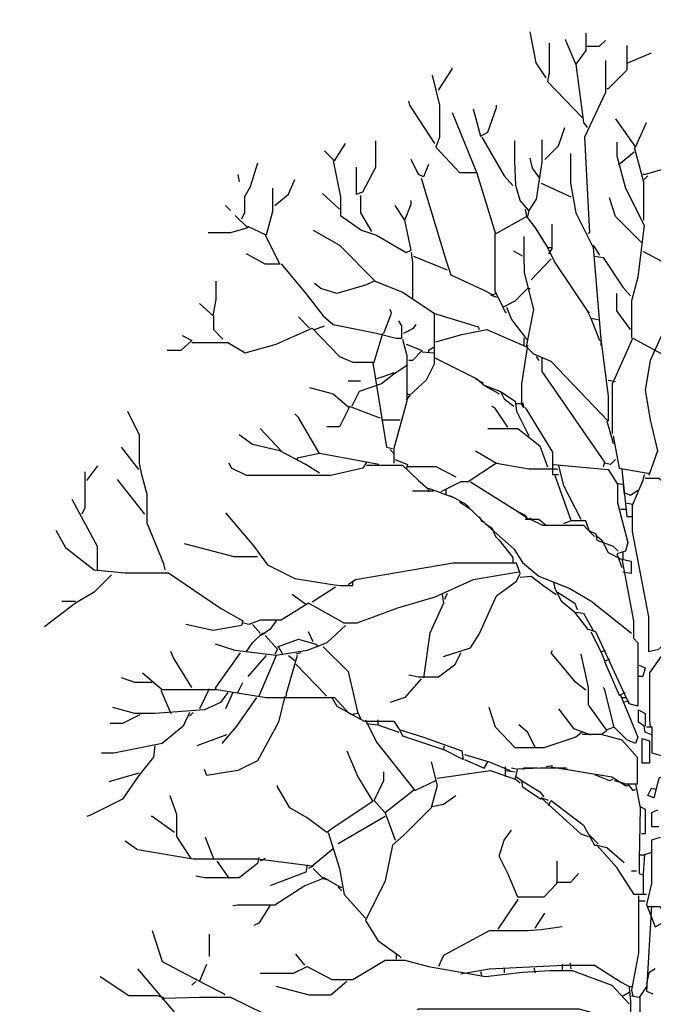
# Model space of a CAD drawing. Header units: metres. Extents: x 184432 to 189351, y 346610 to 348484.
# Tile 44 of 63: x 189123.48 to 189127.78, y 348474.23 to 348480.91. Entities that reach past the tile are written whole.
import ezdxf

# ---------------------------------------------------------------- set-up
doc = ezdxf.new("R2010")
doc.units = ezdxf.units.M
doc.header["$PDMODE"] = 35
doc.header["$PDSIZE"] = 0.075
doc.layers.add('B-ME-GR-BOOM-SD', color=90, linetype='Continuous', lineweight=25)
doc.layers.add('X-XX-AL-DETAIL1-M', color=7, linetype='Continuous', lineweight=18)
doc.styles.add('NLCS-ISO-ANNOTATIEF-T18', font='NLCS-ISO.ttf', dxfattribs={"height": 1.8})
doc.dimstyles.new('NLCS-ANNOTATIEF-T18-PIJL_L2_H0', dxfattribs={"dimtxt": 2.5, "dimasz": 1.8, "dimexe": 2, "dimexo": 2, "dimgap": 0.7, "dimtad": 1, "dimzin": 0, "dimdsep": 46, "dimtxsty": 'NLCS-ISO-ANNOTATIEF-T18', "dimcen": 0, "dimdle": 2, "dimclrd": 256, "dimclre": 256, "dimclrt": 10, "dimaunit": 2, "dimadec": 0, "dimazin": 0, "dimtfac": 1, "dimtdec": 3, "dimtofl": 0, "dimtmove": 0, "dimatfit": 3, "dimfxl": 2, "dimfxlon": 1, "dimtfillclr": 256, "dimtolj": 1, "dimtzin": 0, "dimlwd": -1, "dimlwe": -1, "dimarcsym": 0})

# ---------------------------------------------------------------- blocks, each defined once
blk = doc.blocks.new('*D67')
at = {"layer": 'Defpoints', "color": 0, "transparency": 16777216}
for p in [(189109.7204, 348482.8585), (189109.7204, 348469.4485), (189127.8334, 348469.3574)]:
    blk.add_point(p, dxfattribs=at)
at = {"layer": 'X-XX-AL-DETAIL1-M', "transparency": 16777216}
for p, q in [((189109.7204, 348481.8585), (189109.7204, 348483.8585)), ((189127.8334, 348481.8585), (189127.8334, 348483.8585)), ((189126.9334, 348482.8585), (189110.6204, 348482.8585))]:
    blk.add_line(p, q, dxfattribs=at)
for points in [[(189110.6204, 348483.0085), (189110.6204, 348482.7085), (189109.7204, 348482.8585)], [(189126.9334, 348483.0085), (189126.9334, 348482.7085), (189127.8334, 348482.8585)]]:
    blk.add_solid(points, dxfattribs=at)
at = {"layer": 'X-XX-AL-DETAIL1-M', "color": 10, "transparency": 16777216, "insert": (189118.7685, 348483.6585), "char_height": 0.9, "attachment_point": 5, "style": 'NLCS-ISO-ANNOTATIEF-T18'}
blk.add_mtext('\\A1;Bos', dxfattribs=at)
blk = doc.blocks.new('SGR-BOOM_S02_D_ZIJ-D')
at = {"flags": 128}
for points in [[(-0.7651, 11.1487), (-0.8324, 11.2495), (-0.8744, 11.4597)], [(-0.4961, 11.4513), (-0.4961, 11.3336), (-0.5633, 11.2411), (-0.6306, 11.4009), (-0.6306, 11.4093)], [(-0.7441, 11.3841), (-0.7441, 11.1823), (-0.7567, 11.1234), (-0.5213, 10.8796)], [(-0.4877, 11.3631), (-0.4036, 11.3631), (-0.3615, 11.4009)], [(-0.2186, 11.3673), (-0.2186, 11.1991), (-0.3447, 11.073), (-0.3531, 11.073)], [(-0.2102, 11.2495), (-0.0504, 11.3168)], [(-0.5633, 11.2411), (-0.5129, 10.846), (-0.4877, 10.8123)], [(-0.3615, 11.2664), (-0.3615, 11.0478), (-0.5045, 10.7451), (-0.4708, 10.0977), (-0.4792, 10.0893)], [(-1.5386, 11.1655), (-1.4882, 10.9637), (-1.4882, 10.7451), (-1.5134, 10.6778), (-1.3537, 10.5055), (-1.2359, 10.5055)], [(-1.4966, 11.0646), (-1.4041, 11.2075), (-1.4041, 11.2159)], [(-1.5218, 10.703), (-1.69, 10.9637), (-1.6984, 10.9889)], [(-1.2612, 10.9385), (-1.2107, 10.7535), (-1.1603, 10.7787), (-1.1014, 10.9469), (-1.1014, 10.9637)], [(-1.4041, 10.9132), (-1.2359, 10.5013), (-1.1098, 10.0893), (-0.8996, 10.207), (-0.8408, 10.1313), (-0.7567, 9.9968), (-0.7315, 9.9968)], [(-0.2943, 10.8712), (-0.1597, 10.6778), (-0.0841, 10.846)], [(-0.7735, 10.5937), (-0.681, 10.6862), (-0.639, 10.8123)], [(-2.2701, 10.6526), (-2.2028, 10.5853), (-2.1272, 10.703)], [(-2.0557, 10.5433), (-2.0557, 10.3583), (-2.0095, 10.3751), (-1.9212, 10.5433), (-1.9212, 10.7199)], [(-1.2023, 10.7451), (-1.051, 10.4844), (-0.9921, 10.4172)], [(-0.7945, 10.7283), (-0.7945, 10.5769), (-0.8324, 10.3247), (-0.8828, 10.249), (-0.9417, 10.3163), (-0.9711, 10.4172), (-0.9774, 10.5853), (-0.9774, 10.7199)], [(-0.2859, 10.7115), (-0.2859, 10.619), (-0.227, 10.4004), (-0.1009, 10.1481), (-0.1429, 9.795), (-0.185, 9.6353), (-0.185, 9.383)], [(-0.6011, 10.6358), (-0.6011, 10.434), (-0.5633, 10.2322), (-0.4456, 9.9968), (-0.3952, 9.3746), (-0.3447, 8.9879), (-0.3447, 8.8197), (-0.7315, 9.2233), (-0.8492, 9.2737), (-0.8996, 9.3242), (-0.8492, 9.5764), (-0.9122, 9.8286), (-0.9143, 9.9379), (-0.9143, 10.0725)], [(-0.1681, 10.6442), (-0.269, 10.5601), (-0.2774, 10.5601)], [(-0.1681, 10.6778), (-0.1051, 10.4424), (-0.1051, 10.1818)], [(-2.7241, 10.5685), (-2.7746, 10.4088), (-2.8124, 10.3415), (-2.8124, 10.2322), (-2.8334, 10.1902)], [(-2.2112, 10.5853), (-2.1608, 10.3415), (-2.1608, 10.2154), (-2.0179, 10.1145), (-1.917, 10.0809), (-1.7152, 9.9632), (-1.6815, 9.98), (-1.7236, 10.1818), (-1.6815, 10.2911), (-1.6815, 10.3163)], [(-1.5638, 10.5601), (-1.5975, 10.476), (-1.6311, 10.4929), (-1.6815, 10.5937)], [(-0.8071, 10.4676), (-0.8576, 10.5349), (-0.8744, 10.6022)], [(-2.8586, 10.4929), (-2.8502, 10.4424)], [(0.0252, 10.5265), (-0.0925, 10.4929), (-0.1093, 10.4929)], [(-2.6064, 10.2827), (-2.5139, 10.3583), (-2.4719, 10.4592)], [(-1.6143, 10.4676), (-1.4461, 9.9127), (-1.4125, 9.8118), (-1.1939, 9.7109), (-1.1266, 9.6773), (-1.1098, 9.6857)], [(-0.7987, 10.434), (-0.597, 10.3415)], [(-0.0757, 10.4844), (-0.1009, 10.4592)], [(-2.6232, 10.4004), (-2.6232, 10.2406), (-2.6652, 10.0809), (-2.7914, 10.1397)], [(-2.1692, 10.2574), (-2.2869, 10.3667)], [(-2.0263, 10.3499), (-2.0263, 10.2322), (-1.9506, 10.1061)], [(-0.1177, 10.0304), (-0.2943, 10.207), (-0.3363, 10.3331)], [(-2.9427, 10.2827), (-2.9091, 10.249)], [(-1.7236, 10.1818), (-1.7908, 10.2827)], [(-0.908, 10.2574), (-0.8996, 10.207)], [(-0.8828, 10.249), (-0.8912, 10.207)], [(-2.8755, 10.2154), (-2.7914, 10.1313), (-2.9091, 10.0977), (-3.0604, 10.0977)], [(-0.7273, 10.1565), (-0.7273, 9.9884), (-0.7483, 9.9548)], [(-2.3458, 10.1145), (-2.1692, 10.0136), (-1.9254, 9.7698), (-1.7404, 9.6941), (-1.526, 9.5512), (-1.526, 9.2065), (-1.5807, 9.0972), (-1.69, 8.9963), (-1.7068, 9.0047)], [(-1.114, 10.0893), (-1.114, 9.7025), (-1.0594, 9.5932), (-0.9753, 9.6353), (-0.8912, 9.7193), (-0.8744, 9.7193)], [(-2.6737, 10.0809), (-2.5728, 9.8833), (-2.6737, 9.8833), (-2.7998, 9.9548)], [(-1.6815, 9.9632), (-1.6731, 9.8959), (-1.6731, 9.6521)], [(-0.9248, 9.9379), (-0.9837, 9.9716)], [(-0.7567, 9.9968), (-0.7062, 9.8959), (-0.4792, 9.5596), (-0.4708, 9.5596)], [(-0.4456, 10.0136), (-0.4036, 9.9463)], [(-0.1093, 9.9716), (0.0168, 9.9043)], [(-2.5643, 9.8875), (-2.3962, 9.6857), (-2.2785, 9.5344), (-2.2112, 9.4755), (-1.917, 9.4167), (-1.7824, 9.383), (-1.7446, 9.383), (-1.7446, 9.4671), (-1.7656, 9.5007)], [(-1.6647, 9.9379), (-1.4377, 9.8455)], [(-0.7315, 9.9211), (-0.866, 9.7782)], [(-0.4372, 9.9379), (-0.3783, 9.9295), (-0.2438, 9.7277), (-0.1934, 9.6689)], [(-3.1193, 9.6184), (-3.0268, 9.5344), (-3.0058, 9.6437), (-3.0058, 9.7698)], [(-1.9338, 9.7698), (-1.9842, 9.7446), (-2.186, 9.6857), (-2.2953, 9.7193), (-2.3373, 9.753)], [(-0.1934, 9.4419), (-0.2859, 9.568), (-0.2859, 9.6857)], [(-1.1434, 9.6773), (-1.1014, 9.6605)], [(-1.8665, 9.4167), (-1.8161, 9.5512), (-1.8245, 9.5764)], [(-1.5302, 9.5512), (-1.2275, 9.4587), (-1.2191, 9.4419)], [(-1.0594, 9.5932), (-1.0426, 9.5596), (-1.0341, 9.5596)], [(-1.0341, 9.5932), (-1.0005, 9.5091), (-0.8996, 9.3746), (-0.8912, 9.3746)], [(-0.4961, 9.5848), (-0.4624, 9.5176), (-0.4036, 9.3662)], [(-3.0226, 9.5344), (-3.0226, 9.4419), (-2.9595, 9.3746)], [(-2.371, 9.4503), (-2.4467, 9.526)], [(-0.4624, 9.5176), (-0.412, 9.5091)], [(0.0673, 9.5091), (-0.0589, 9.2317), (-0.0925, 9.0299), (-0.0589, 8.8281), (-0.0084, 8.6179), (-0.0673, 8.4498)], [(-3.1697, 9.3536), (-2.9259, 9.3536), (-2.8082, 9.2821), (-2.598, 9.341), (-2.3542, 9.4503), (-2.1692, 9.2569), (-2.0767, 9.2191), (-1.9338, 9.2191), (-1.8749, 9.4167)], [(-2.3373, 9.4419), (-2.2701, 9.4671)], [(-1.732, 9.4167), (-1.6647, 9.4503), (-1.6479, 9.4755)], [(-1.5134, 9.3578), (-1.3368, 9.4083), (-1.1687, 9.4419), (-0.8996, 9.3242)], [(-3.237, 9.3998), (-3.1697, 9.3662), (-3.2454, 9.299), (-3.3379, 9.299)], [(-1.7404, 9.3746), (-1.711, 9.2653), (-1.711, 8.9542), (-1.7992, 8.6347), (-1.7992, 8.5338)], [(-0.9164, 9.383), (-0.9164, 9.3326)], [(-0.3952, 9.3746), (-0.3952, 9.3326)], [(-0.3153, 8.7356), (-0.3153, 9.0719), (-0.1766, 9.383), (0.3027, 9.1224), (0.3195, 9.0804)], [(-1.7152, 9.341), (-1.6059, 9.299), (-1.6731, 9.2317), (-1.6984, 9.2317)], [(-1.6059, 9.2905), (-1.5302, 9.2821)], [(-1.5218, 9.3242), (-1.5638, 9.299), (-1.5638, 9.2905)], [(-0.8912, 9.3326), (-0.9333, 9.0719), (-0.9333, 8.9374), (-0.9753, 8.9374)], [(-1.5218, 9.2485), (-1.2359, 9.1056), (-1.1855, 9.0635), (-1.0762, 9.0215), (-1.051, 8.971), (-0.9837, 8.9206)], [(-0.8324, 9.2569), (-0.8156, 9.2317)], [(-0.7945, 9.2485), (-0.7945, 9.156), (-0.3699, 8.5423), (-0.3783, 8.5086)], [(-1.7068, 9.1981), (-1.7992, 9.1392), (-1.8833, 9.0719), (-2.0347, 9.0215), (-2.0851, 8.9206)], [(-1.9422, 9.2149), (-1.8497, 8.6431), (-1.8077, 8.6347)], [(-2.1103, 9.093), (-2.0263, 9.093)], [(-1.7992, 9.1476), (-1.8665, 9.1224), (-1.917, 9.1056)], [(-1.2443, 9.1056), (-1.1939, 9.0804)], [(-0.3447, 9.0972), (-0.2943, 9.0888)], [(-2.371, 9.0467), (-2.2112, 9.0047), (-2.1019, 8.9122), (-2.1692, 8.7819), (-2.2533, 8.7819)], [(-1.1855, 9.0635), (-1.1434, 9.0383), (-1.0846, 9.0047)], [(-1.0762, 9.0215), (-0.9753, 8.9542), (-0.9669, 8.887), (-0.8828, 8.7188)], [(-1.69, 8.9963), (-1.7152, 8.9626)], [(-3.6069, 8.887), (-3.527, 8.7272), (-3.527, 8.5338), (-3.5144, 8.4666), (-3.4766, 8.3237), (-3.4766, 8.1303), (-3.3631, 7.8528), (-3.3547, 7.8108)], [(-2.1019, 8.9206), (-1.9001, 8.8449), (-1.8917, 8.8449)], [(-1.0257, 8.7777), (-1.1098, 8.9038), (-1.135, 8.9206)], [(-0.9248, 8.9458), (-0.9164, 8.9122), (-0.9333, 8.9374)], [(-0.908, 8.9122), (-0.7231, 8.6095), (-0.7231, 8.4582), (-0.681, 8.4582)], [(-2.3037, 8.6011), (-2.4467, 8.8449), (-2.4719, 8.8702)], [(-1.8833, 8.8281), (-1.7572, 8.8281)], [(-0.3531, 8.8197), (-0.3195, 8.702), (-0.3111, 8.6684)], [(-2.5643, 8.6179), (-2.7073, 8.7693)], [(-1.1603, 8.7693), (-0.9585, 8.7693), (-0.8071, 8.6516), (-0.7567, 8.5086)], [(-2.3037, 8.4666), (-2.3962, 8.5254), (-2.5728, 8.6179), (-2.7577, 8.66), (-2.8502, 8.7272)], [(-0.3111, 8.7188), (-0.269, 8.5002), (-0.0757, 8.4666), (-0.0673, 8.4666)], [(-3.5312, 8.4918), (-3.649, 8.6431)], [(-1.8245, 8.6263), (-1.7992, 8.6011)], [(-1.2443, 8.6179), (-1.1014, 8.5338), (-1.2948, 8.4077), (-1.3452, 8.4077), (-1.4798, 8.3405)], [(-1.9001, 8.5254), (-2.3037, 8.6011), (-2.4551, 8.5675), (-2.4551, 8.5591)], [(-1.7908, 8.5591), (-1.7068, 8.5254), (-1.7152, 8.4918)], [(-0.2943, 8.5591), (-0.3279, 8.5254), (-0.3699, 8.5338)], [(-3.8844, 8.4161), (-3.8087, 8.517)], [(-1.9842, 8.5423), (-2.0095, 8.5002), (-2.2281, 8.4498), (-2.7998, 8.4498), (-2.9007, 8.5002), (-2.9175, 8.5338)], [(-1.9842, 8.5212), (-1.7404, 8.5212), (-1.6311, 8.4161), (-1.5638, 8.3573), (-1.5638, 8.3405)], [(-1.7068, 8.5128), (-1.5134, 8.5128), (-1.3789, 8.4414)], [(-1.1014, 8.5338), (-0.8828, 8.496), (-0.6978, 8.496), (-0.6894, 8.4918)], [(-0.7147, 8.5254), (-0.3447, 8.4918), (-0.2817, 8.3909), (-0.2817, 8.2648), (-0.2102, 7.9958), (-0.227, 7.9369), (-0.2859, 7.9201), (-0.2522, 7.8276)], [(-0.681, 8.517), (-0.6474, 8.3825), (-0.5297, 8.1555)], [(-0.2522, 8.4918), (-0.2186, 8.1723), (-0.185, 8.1723)], [(-3.897, 8.475), (-3.897, 8.2312), (-3.918, 8.1891)], [(-3.4892, 8.1891), (-3.6742, 8.4245)], [(-0.7062, 8.4498), (-0.597, 8.1471)], [(-0.1009, 8.4582), (-0.1093, 8.4161), (-0.1808, 8.248), (-0.1808, 8.0714), (-0.0715, 7.4913), (-0.0715, 7.2559), (0, 7.2727), (0.1681, 7.445), (0.2606, 7.445), (0.227, 7.1718), (0.0925, 6.8439), (0.0336, 6.9112), (0.0252, 6.9616)], [(-0.0925, 8.433), (0, 8.433), (0.1934, 8.2816), (0.2606, 8.2648)], [(-1.5638, 8.3657), (-1.3873, 8.2984), (-1.3116, 8.2564), (-1.2864, 8.2312)], [(-1.4461, 8.3573), (-1.4461, 8.3237)], [(-1.278, 8.4077), (-0.9585, 8.2059), (-0.908, 8.1807), (-0.8996, 8.1723)], [(-0.2859, 8.3993), (-0.2522, 8.3909)], [(-0.2438, 8.3993), (-0.2354, 8.3237)], [(-0.1429, 8.3489), (-0.1934, 8.3152), (-0.227, 8.3321)], [(-3.9853, 8.29), (-3.8129, 7.9705), (-3.8129, 7.8108)], [(-1.5302, 8.3447), (-1.6731, 8.3447)], [(-1.4209, 8.3152), (-1.3873, 8.2984)], [(-1.3537, 8.2732), (-1.278, 8.2228), (-1.1771, 8.1219), (-0.9837, 7.9537), (-0.9248, 7.8612), (-0.8156, 7.7687), (-0.6054, 7.6847), (-0.4624, 7.6006), (-0.185, 7.382)], [(-0.2606, 8.2228), (-0.227, 8.2228)], [(-0.227, 8.2648), (-0.1766, 8.2564)], [(-2.9427, 8.1975), (-2.7493, 7.9705), (-2.6568, 7.8444), (-2.4719, 7.7519), (-2.2028, 7.7099), (-2.1608, 7.7057), (-2.0767, 7.7057), (-2.0767, 7.7351)], [(-1.2191, 8.1723), (-1.2023, 8.1387), (-1.1855, 8.1387)], [(-0.9585, 8.2059), (-0.8828, 8.1555), (-0.866, 8.1639)], [(-0.908, 8.1555), (-0.8156, 8.1555), (-0.7651, 8.1135)], [(-0.8744, 8.1555), (-0.7903, 8.1135), (-0.5129, 8.1135), (-0.4792, 8.0798), (-0.4288, 8.0546), (-0.4204, 8.0126), (-0.3111, 7.9705), (-0.2774, 7.9369)], [(-1.1771, 8.1219), (-1.135, 8.0966), (-1.1098, 8.0378), (-1.0846, 8.0126), (-0.9921, 7.8949), (-0.9921, 7.8528)], [(-0.4372, 8.0378), (-0.4708, 8.0714), (-0.4961, 8.1429), (-0.597, 8.1429), (-0.6474, 8.1219)], [(-4.0946, 8.0798), (-4.0273, 7.9621), (-3.8339, 7.8108), (-3.6237, 7.7898), (-3.3295, 7.7898), (-2.9763, 7.5501), (-2.825, 7.4661), (-2.8334, 7.4324), (-3.0268, 7.3988), (-3.2118, 7.4408)], [(-0.4288, 8.0462), (-0.3868, 8.0126), (-0.3447, 7.9285), (-0.2606, 7.8865), (-0.1892, 7.8696), (-0.1892, 7.7856), (-0.2438, 7.794)], [(-2.7241, 7.8991), (-2.8839, 7.8991), (-3.2202, 7.9873)], [(-0.2522, 7.8865), (-0.1724, 7.4661), (-0.1724, 7.3484), (-0.1429, 7.3147), (-0.1429, 6.8859), (-0.2018, 6.9027), (-0.4288, 7.3904), (-0.4792, 7.4072), (-0.5717, 7.5249)], [(-0.2438, 7.9285), (-0.2438, 7.8865)], [(-1.4629, 7.2222), (-1.278, 7.2811), (-1.2191, 7.3736), (-1.1014, 7.6342), (-0.9669, 7.7351), (-0.9417, 7.7856), (-0.9669, 7.857), (-1.3957, 7.857), (-2.0599, 7.7435), (-2.1103, 7.7099)], [(-3.7162, 7.7772), (-3.8339, 7.6594), (-3.96, 7.5838), (-4.1702, 7.424)], [(-0.9501, 7.794), (-1.2612, 7.7435), (-1.5218, 7.6258), (-1.774, 7.5501), (-2.0515, 7.4493), (-2.1356, 7.4493), (-2.3794, 7.5838), (-2.5643, 7.4703), (-2.7073, 7.4703), (-2.783, 7.4408), (-2.8166, 7.4493)], [(-0.9417, 7.7603), (-0.866, 7.7687), (-0.7819, 7.7015), (-0.6978, 7.6426)], [(-2.1944, 7.6931), (-2.3542, 7.5922)], [(-0.7147, 7.7267), (-0.7062, 7.6847), (-0.6642, 7.6006), (-0.5717, 7.5249), (-0.5129, 7.5165), (-0.4456, 7.3988)], [(-2.3962, 7.5754), (-2.4887, 7.6426)], [(-1.4714, 7.6426), (-1.4629, 7.5838), (-1.5554, 7.382), (-1.5975, 7.0793)], [(-1.4377, 7.651), (-1.4545, 7.609)], [(-0.6894, 7.6594), (-0.5717, 7.5838), (-0.5549, 7.5417)], [(-3.96, 7.5964), (-4.0525, 7.5964)], [(-2.1272, 7.4324), (-2.2533, 7.3147), (-2.3878, 7.2643), (-2.598, 7.2307), (-2.8755, 7.2643), (-3.01, 7.3063)], [(-2.7577, 7.4408), (-2.7073, 7.382)], [(-2.598, 7.4661), (-2.64, 7.4072), (-2.6989, 7.3652), (-2.7073, 7.3736)], [(0.1681, 7.4408), (0.1261, 7.382), (-0.0631, 7.1129), (-0.0631, 6.7934), (-0.0589, 6.743)], [(-2.7998, 7.2559), (-2.7577, 7.3147), (-2.6905, 7.382), (-2.6737, 7.382)], [(-2.6737, 7.3652), (-2.5896, 7.2727), (-2.6064, 7.2391)], [(-2.3458, 7.3231), (-2.3794, 7.3904)], [(-0.4624, 7.3904), (-0.3952, 7.2559), (-0.3615, 7.2643)], [(-2.5896, 7.2895), (-2.4467, 7.34), (-2.3289, 7.3063), (-2.3121, 7.2895)], [(-2.5812, 7.2895), (-2.5559, 7.2391)], [(-2.2785, 7.2895), (-2.1103, 7.1214), (-2.0431, 6.8355), (-2.0935, 6.8271)], [(-3.1697, 7.012), (-3.2958, 7.2138), (-3.3126, 7.2559)], [(-2.8418, 7.2475), (-3.01, 7.012), (-3.01, 7.0036)], [(-2.6652, 7.2307), (-2.7914, 7.0877)], [(-2.598, 7.2307), (-2.7157, 6.9532)], [(-2.4551, 7.2307), (-2.5307, 6.97), (-2.5307, 6.9532)], [(-2.5139, 7.2307), (-2.4719, 7.197)], [(-2.4298, 7.2475), (-2.4635, 7.2391)], [(-1.3452, 7.2475), (-1.3873, 7.1634), (-1.4966, 7.0835), (-1.6311, 7.0835), (-1.6984, 7.0961)], [(-0.4961, 6.9952), (-0.5633, 7.0457), (-0.7315, 7.2475), (-0.7231, 7.2643)], [(-0.5297, 7.2391), (-0.4792, 7.012), (-0.4792, 6.8943), (-0.3531, 6.7178), (-0.3952, 6.6926)], [(-0.3952, 7.2559), (-0.3699, 7.197)], [(-2.4635, 7.1718), (-2.2617, 6.9616), (-2.2617, 6.9532)], [(-0.3363, 7.2054), (-0.3699, 7.1886), (-0.269, 6.9616), (-0.227, 6.9784)], [(-0.1345, 7.1634), (-0.0925, 7.1466), (-0.1093, 7.0877), (-0.1429, 7.0877)], [(-3.506, 7.1129), (-3.3715, 6.9994), (-3.0016, 6.9994), (-2.6652, 6.9448), (-2.2028, 6.9448), (-2.1019, 6.8355)], [(-3.4388, 7.0457), (-3.5565, 7.0457), (-3.649, 7.0793)], [(-2.8586, 6.9784), (-2.825, 7.0457)], [(-1.6143, 7.0709), (-1.7236, 6.9448), (-1.8245, 6.9112)], [(-2.9259, 6.9784), (-2.9763, 6.9112), (-3.0856, 6.8607), (-3.4219, 6.8355), (-3.5565, 6.8355), (-3.7078, 6.8775)], [(-3.3799, 6.9952), (-3.3126, 6.8355)], [(-3.052, 7.0036), (-3.1193, 6.8691)], [(-2.5391, 6.9532), (-2.5812, 6.7766), (-2.7241, 6.516), (-2.8586, 6.4487), (-3.0688, 6.4151), (-3.0856, 6.4571)], [(-2.8923, 6.9784), (-2.9427, 6.8691)], [(-0.2606, 6.9616), (-0.1429, 6.6757), (-0.1597, 6.6337), (-0.2186, 6.6589), (-0.3027, 6.743), (-0.3699, 7.0036), (-0.3783, 7.012)], [(-2.7325, 6.9448), (-2.867, 6.7514), (-2.9679, 6.6337)], [(-2.2196, 6.9448), (-2.186, 6.8859), (-2.001, 6.785), (-1.7992, 6.785), (-1.7572, 6.7178), (-1.7404, 6.6841), (-1.4629, 6.5917), (-1.4545, 6.6169)], [(-0.2522, 6.9448), (-0.2186, 6.9448)], [(-0.2018, 6.9196), (-0.2438, 6.9112)], [(-3.1865, 6.8439), (-3.2286, 6.7514), (-3.3715, 6.6337), (-3.6994, 6.5664), (-3.7835, 6.5664)], [(-3.5228, 6.8271), (-3.6406, 6.7682), (-3.7246, 6.7682)], [(-3.1613, 6.8439), (-3.1865, 6.8187)], [(-2.0431, 6.8439), (-2.0263, 6.8019)], [(-0.5213, 6.7094), (-0.5633, 6.6757), (-0.7819, 6.6043), (-0.9753, 6.6043), (-1.1098, 6.743), (-1.1519, 6.8775)], [(-0.681, 6.8691), (-0.5801, 6.7346), (-0.4624, 6.6926)], [(-0.0504, 6.6926), (-0.0925, 6.7094), (-0.1009, 6.7514), (-0.1387, 6.7766), (-0.1387, 6.8607), (-0.0925, 6.8355), (-0.0925, 6.7514)], [(0.0841, 6.8439), (0.0168, 6.5496), (-0.0462, 6.5664), (-0.0462, 6.743), (-0.0841, 6.743)], [(-1.9926, 6.7934), (-1.917, 6.6421), (-1.6563, 6.3142), (-1.5134, 6.3815)], [(-1.9842, 6.7682), (-1.9086, 6.7598), (-1.7656, 6.7094)], [(-1.9086, 6.7934), (-1.9086, 6.7598)], [(-0.8408, 6.6085), (-0.8912, 6.7094), (-0.9501, 6.7598)], [(-2.9343, 6.6926), (-3.1361, 6.6169)], [(-1.7572, 6.7262), (-1.5975, 6.6757), (-1.3368, 6.5833), (-1.3284, 6.5244), (-1.4629, 6.5917)], [(-0.5213, 6.6968), (-0.3952, 6.6968), (-0.2522, 6.6589), (-0.1471, 6.5412), (-0.1471, 6.3562), (-0.2438, 6.3562)], [(-0.3027, 6.743), (-0.3531, 6.7262)], [(-3.4219, 6.6169), (-3.4303, 6.5412), (-3.5312, 6.4151), (-3.6406, 6.2554), (-3.8591, 6.1461), (-3.8844, 6.1376)], [(-0.1135, 6.6673), (-0.0631, 6.6505), (-0.0631, 6.4992), (-0.1135, 6.4992), (-0.1135, 6.6673)], [(-2.1188, 6.5833), (-2.0431, 6.4067), (-1.9422, 6.2385), (-2.2112, 6.062), (-2.2533, 6.0283), (-2.3878, 6.1292), (-2.5055, 6.1965), (-2.5896, 6.3394), (-2.5896, 6.3478)], [(-1.32, 6.558), (-1.1519, 6.5076), (-1.0089, 6.4487)], [(-1.547, 6.5076), (-1.505, 6.3478), (-1.547, 6.1965), (-1.732, 6.0115), (-1.8077, 5.9443), (-1.8581, 5.7004), (-1.9926, 5.4314), (-1.9086, 5.2969), (-1.7656, 5.196), (-1.7488, 5.1792)], [(-1.32, 6.5244), (-1.1855, 6.4655), (-1.1603, 6.5076)], [(-0.7231, 6.4824), (-0.7651, 6.474)], [(-3.5312, 6.4319), (-3.733, 6.3731)], [(-1.6647, 6.3142), (-1.8581, 6.1629), (-1.9338, 6.2469), (-1.8665, 6.3815), (-1.8665, 6.4403)], [(-1.505, 6.3983), (-1.1434, 6.4487), (-0.9753, 6.3899)], [(-1.0426, 6.474), (-1.0426, 6.4067)], [(-1.0426, 6.4487), (-0.9753, 6.4403)], [(-0.9585, 6.4571), (-1.0005, 6.4655)], [(-0.9417, 6.3647), (-0.9753, 6.3899), (-0.9585, 6.4613), (-0.8071, 6.4676), (-0.6306, 6.4676), (-0.6222, 6.4655)], [(-0.824, 6.4655), (-0.9164, 6.4655), (-0.9248, 6.4571)], [(-0.7315, 6.474), (-0.3195, 6.4067), (-0.227, 6.3478), (-0.2102, 6.3478)], [(-0.4372, 6.4235), (-0.3363, 6.3815), (-0.3111, 6.3899)], [(0.042, 6.4151), (0, 6.3983), (-0.0336, 6.2638), (-0.0757, 6.2806), (-0.0504, 6.331), (-0.0168, 6.3226)], [(-0.9669, 6.4067), (-0.9333, 6.3815), (-0.9248, 6.3394), (-0.7987, 6.2554)], [(-0.9333, 6.3815), (-0.8071, 6.3058), (-0.7819, 6.2722)], [(-0.3027, 6.3815), (-0.2354, 6.3647)], [(-0.2102, 6.3562), (-0.1766, 6.3142), (-0.1597, 6.3226)], [(-0.1597, 6.3562), (-0.1261, 6.1965), (-0.1345, 5.8434), (-0.1345, 5.7509), (-0.1093, 5.7425)], [(-3.321, 6.2806), (-3.2748, 6.1545), (-3.2748, 6.0031), (-3.1781, 5.8518)], [(-1.5386, 6.2049), (-1.4629, 6.2217), (-1.3789, 6.2806)], [(-0.7483, 6.2469), (-0.7987, 6.2638), (-0.5297, 6.0199), (-0.4792, 6.0031)], [(-0.7483, 6.2133), (-0.7315, 6.2469), (-0.5129, 6.0788), (-0.4372, 5.9443), (-0.4204, 5.9443)], [(-1.8581, 6.1629), (-1.7908, 5.9779)], [(-0.1261, 6.2049), (-0.0925, 6.1881), (-0.0925, 6.0199), (-0.1177, 6.0199)], [(-0.0084, 6.1797), (-0.0504, 6.1629), (-0.0504, 6.0704), (0, 6.0704)], [(-3.2874, 6.0283), (-3.4388, 6.1376), (-3.4472, 6.1376)], [(-1.8581, 6.1376), (-2.1776, 5.9527)], [(-2.2449, 6.0283), (-2.1692, 5.7845), (-2.1356, 5.608), (-1.9926, 5.4482)], [(-0.6936, 5.835), (-0.6936, 5.6836), (-0.7819, 5.5911), (-0.9585, 5.5911), (-1.0257, 5.7509), (-1.0846, 5.8686), (-1.051, 5.9779), (-1.0005, 6.0452)], [(-0.4792, 6.0199), (-0.412, 5.9527)], [(-2.2112, 5.919), (-2.3542, 5.8013), (-2.7241, 5.8476), (-3.1613, 5.8476), (-3.5397, 5.9106), (-3.6237, 5.9695)], [(-3.0184, 5.8434), (-3.0772, 5.9947)], [(-0.0841, 5.608), (-0.1681, 5.608), (-0.2859, 5.7929), (-0.4204, 5.9443), (-0.3531, 5.9275), (-0.2354, 5.8266)], [(0.0084, 5.9947), (-0.0504, 5.9779), (-0.0504, 5.6836), (-0.0841, 5.5407), (-0.0252, 5.3894), (0.021, 5.4146), (0.021, 5.5407), (0.0673, 5.5743)], [(-0.0504, 5.8938), (-0.0967, 5.877), (-0.1072, 5.7509), (-0.1072, 5.608)], [(-2.7157, 5.8602), (-2.7241, 5.8182), (-2.8502, 5.7215), (-3.0856, 5.7215), (-3.1445, 5.7341)], [(-3.0016, 5.835), (-2.9175, 5.7173)], [(-2.6737, 5.8518), (-2.7073, 5.835)], [(-0.1261, 5.877), (-0.0925, 5.877)], [(-2.3458, 5.7845), (-2.2785, 5.7173), (-2.4046, 5.6668), (-2.6064, 5.5365), (-2.8586, 5.5365), (-2.8923, 5.5323)], [(-2.3878, 5.8097), (-2.3962, 5.7593), (-2.64, 5.6668)], [(-2.3458, 5.8013), (-2.3794, 5.7845)], [(-0.6978, 5.692), (-0.597, 5.692), (-0.5465, 5.7509)], [(-0.1513, 5.7677), (-0.185, 5.7677)], [(-2.2785, 5.7257), (-2.1608, 5.6584), (-2.1524, 5.6584)], [(-2.2785, 5.7173), (-2.2449, 5.7088)], [(-2.1776, 5.6584), (-2.1524, 5.6332)], [(-0.9585, 5.5743), (-1.093, 5.3725)], [(-0.1387, 5.5995), (-0.1387, 5.2128), (-0.185, 4.9606), (-0.1766, 4.9185)], [(-0.1345, 5.5659), (-0.0925, 5.5659)], [(-2.64, 5.5323), (-2.7157, 5.4146), (-2.7493, 5.3978)], [(-0.8408, 5.3809), (-0.7735, 5.4818)], [(-0.0504, 5.5323), (-0.0841, 4.9522), (-0.042, 4.9353)], [(-0.0757, 5.5281), (0.0084, 5.5281), (0.0168, 5.5071)], [(-3.4388, 5.3641), (-3.3715, 5.1539), (-3.0856, 5.0026), (-2.9511, 4.9353), (-2.9511, 4.9269)], [(-0.6558, 5.3894), (-0.7987, 5.3683), (-0.8912, 5.362), (-1.1519, 5.362), (-1.4629, 5.196), (-1.4966, 5.1203)], [(-3.052, 5.3389), (-3.052, 5.1876)], [(-2.7073, 5.0741), (-2.4803, 5.0741), (-2.3878, 5.1203), (-2.2196, 5.032), (-2.0767, 5.032), (-1.8581, 5.1623), (-1.7236, 5.1623), (-1.5638, 5.1203), (-1.1771, 5.053), (-0.9248, 5.0825), (-0.7399, 5.093), (-0.5886, 5.093), (-0.3195, 4.9942), (-0.2018, 4.8681)], [(-2.4046, 5.1287), (-2.4635, 5.2044)], [(-1.7824, 5.2044), (-1.7824, 5.1708)], [(-0.6054, 5.1455), (-0.597, 5.1035)], [(-3.5397, 5.1035), (-3.2874, 4.8092), (-3.2202, 4.7083), (-3.2202, 4.6915)], [(-3.1193, 5.0194), (-3.0688, 5.1371)], [(-1.3452, 5.0699), (-1.1519, 5.1035), (-0.6474, 5.1287), (-0.4372, 5.1287), (-0.2522, 5.011), (-0.2018, 4.9858), (-0.185, 4.9858)], [(-1.2107, 5.0867), (-1.2023, 5.053)], [(-1.051, 5.1119), (-1.051, 5.0783)], [(-0.8492, 5.1119), (-0.8408, 5.0783)], [(-0.6558, 5.1371), (-0.6558, 5.0951)], [(-0.0252, 5.1035), (-0.0673, 5.0783), (-0.0841, 5.0026)], [(-3.7919, 5.053), (-3.5985, 4.9227), (-3.4051, 4.9227), (-3.3631, 4.9101), (-3.3715, 4.8933)], [(-3.1445, 5.0194), (-3.1697, 4.9942)], [(-2.1188, 5.0194), (-2.2281, 4.9269), (-2.371, 4.9269), (-2.598, 4.9858)], [(-0.2018, 4.9774), (-0.1934, 4.8849), (-0.1934, 4.6999), (-0.2438, 4.7083), (-0.3195, 4.7672), (-0.5381, 4.8302), (-1.6311, 4.8302), (-1.6395, 4.826)], [(-0.2018, 4.9437), (-0.2438, 4.9185)], [(-0.0841, 4.9858), (-0.1345, 4.9101), (-0.185, 4.9185)], [(-3.3631, 4.9059), (-3.1193, 4.9122), (-2.9091, 4.9122), (-2.6821, 4.8008), (-2.5139, 4.6747)], [(-0.1303, 4.9101), (-0.1303, 4.742), (-0.1766, 4.7251)]]:
    blk.add_lwpolyline(points, dxfattribs=at)

msp = doc.modelspace()

# ---------------------------------------------------------------- block references
at = {"layer": 'B-ME-GR-BOOM-SD'}
msp.add_blockref('SGR-BOOM_S02_D_ZIJ-D', (189127.8166, 348469.3658), dxfattribs=at)

# ---------------------------------------------------------------- dimensions: what is measured, and where the dimension line sits
at = {"layer": 'X-XX-AL-DETAIL1-M'}
dim = msp.add_linear_dim(base=(189109.7204, 348482.8585), p1=(189127.8334, 348469.3574), p2=(189109.7204, 348469.4485), text='Bos', dimstyle='NLCS-ANNOTATIEF-T18-PIJL_L2_H0', dxfattribs=at)
dim.commit()
dim.dimension.update_dxf_attribs({"geometry": '*D67', "text_midpoint": (189118.7685, 348482.8585), "dimtype": 160})

doc.saveas('drawing.dxf')
